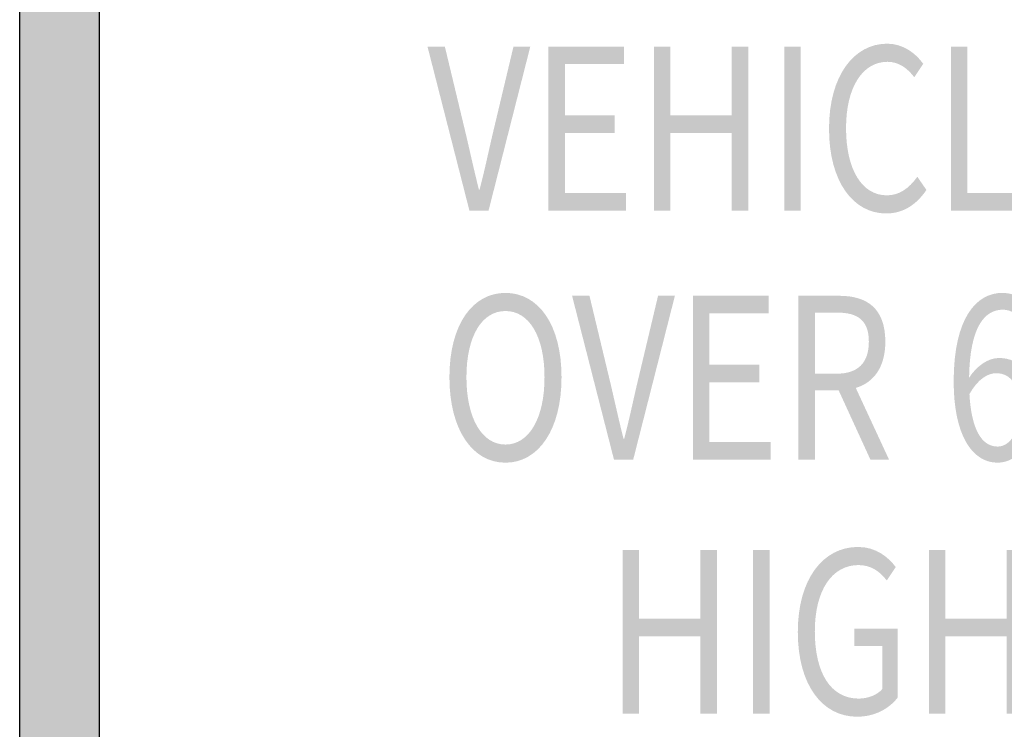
# Model space of a CAD drawing. Header units: inches. Extents: x -0.5 to 0.5, y -0.75 to 0.75.
# Tile 4 of 6: x -0.5 to 0.12, y -0.41 to 0.04. Entities that reach past the tile are written whole.
import ezdxf

# ---------------------------------------------------------------- set-up
doc = ezdxf.new("R2010")
doc.units = ezdxf.units.IN
doc.header["$MEASUREMENT"] = 0

msp = doc.modelspace()

# ---------------------------------------------------------------- hatches: boundary and pattern name
h = msp.add_hatch(color=7)
edge = h.paths.add_edge_path()
edge.add_line((-0.44304, 0.75208), (0.44304, 0.75208))
edge.add_spline(control_points=[(0.44304, 0.75208), (0.4745, 0.75208), (0.5, 0.72658), (0.5, 0.69512)], knot_values=[0, 0, 0, 0, 1, 1, 1, 1], degree=3, periodic=0)
edge.add_line((0.5, 0.69512), (0.5, -0.69512))
edge.add_spline(control_points=[(0.5, -0.69512), (0.5, -0.72658), (0.4745, -0.75208), (0.44304, -0.75208)], knot_values=[0, 0, 0, 0, 1, 1, 1, 1], degree=3, periodic=0)
edge.add_line((0.44304, -0.75208), (-0.44304, -0.75208))
edge.add_spline(control_points=[(-0.44304, -0.75208), (-0.4745, -0.75208), (-0.5, -0.72658), (-0.5, -0.69512)], knot_values=[0, 0, 0, 0, 1, 1, 1, 1], degree=3, periodic=0)
edge.add_line((-0.5, -0.69512), (-0.5, 0.69512))
edge.add_spline(control_points=[(-0.5, 0.69512), (-0.5, 0.72658), (-0.4745, 0.75208), (-0.44304, 0.75208)], knot_values=[0, 0, 0, 0, 1, 1, 1, 1], degree=3, periodic=0)
edge = h.paths.add_edge_path(flags=0)
edge.add_line((-0.39315, 0.70219), (0.39315, 0.70219))
edge.add_spline(control_points=[(0.39315, 0.70219), (0.42461, 0.70219), (0.45011, 0.67669), (0.45011, 0.64523)], knot_values=[0, 0, 0, 0, 1, 1, 1, 1], degree=3, periodic=0)
edge.add_line((0.45011, 0.64523), (0.45011, -0.64523))
edge.add_spline(control_points=[(0.45011, -0.64523), (0.45011, -0.67669), (0.42461, -0.70219), (0.39315, -0.70219)], knot_values=[0, 0, 0, 0, 1, 1, 1, 1], degree=3, periodic=0)
edge.add_line((0.39315, -0.70219), (-0.39315, -0.70219))
edge.add_spline(control_points=[(-0.39315, -0.70219), (-0.42461, -0.70219), (-0.45011, -0.67669), (-0.45011, -0.64523)], knot_values=[0, 0, 0, 0, 1, 1, 1, 1], degree=3, periodic=0)
edge.add_line((-0.45011, -0.64523), (-0.45011, 0.64523))
edge.add_spline(control_points=[(-0.45011, 0.64523), (-0.45011, 0.67669), (-0.42461, 0.70219), (-0.39315, 0.70219)], knot_values=[0, 0, 0, 0, 1, 1, 1, 1], degree=3, periodic=0)
h = msp.add_hatch(color=7)
edge = h.paths.add_edge_path()
edge.add_line((-0.21852, -0.08174), (-0.20653, -0.08174))
edge.add_line((-0.20653, -0.08174), (-0.18041, 0.02097))
edge.add_line((-0.18041, 0.02097), (-0.19094, 0.02097))
edge.add_line((-0.19094, 0.02097), (-0.20417, -0.03466))
edge.add_spline(control_points=[(-0.20417, -0.03466), (-0.20697, -0.04671), (-0.20899, -0.05652), (-0.21213, -0.06857)], knot_values=[0, 0, 0, 0, 1, 1, 1, 1], degree=3, periodic=0)
edge.add_line((-0.21213, -0.06857), (-0.21258, -0.06857))
edge.add_spline(control_points=[(-0.21258, -0.06857), (-0.21561, -0.05652), (-0.21774, -0.04671), (-0.22054, -0.03466)], knot_values=[0, 0, 0, 0, 1, 1, 1, 1], degree=3, periodic=0)
edge.add_line((-0.22054, -0.03466), (-0.23388, 0.02097))
edge.add_line((-0.23388, 0.02097), (-0.24475, 0.02097))
edge.add_line((-0.24475, 0.02097), (-0.21852, -0.08174))
for points in [[(-0.16909, -0.08174), (-0.12055, -0.08174), (-0.12055, -0.07067), (-0.15877, -0.07067), (-0.15877, -0.03326), (-0.12761, -0.03326), (-0.12761, -0.02219), (-0.15877, -0.02219), (-0.15877, 0.01004), (-0.12178, 0.01004), (-0.12178, 0.02097), (-0.16909, 0.02097), (-0.16909, -0.08174)], [(-0.10306, -0.08174), (-0.09275, -0.08174), (-0.09275, -0.03326), (-0.05441, -0.03326), (-0.05441, -0.08174), (-0.04398, -0.08174), (-0.04398, 0.02097), (-0.05441, 0.02097), (-0.05441, -0.02205), (-0.09275, -0.02205), (-0.09275, 0.02097), (-0.10306, 0.02097), (-0.10306, -0.08174)], [(-0.02145, -0.08174), (-0.01114, -0.08174), (-0.01114, 0.02097), (-0.02145, 0.02097), (-0.02145, -0.08174)], [(0.08291, -0.08174), (0.12921, -0.08174), (0.12921, -0.07067), (0.09322, -0.07067), (0.09322, 0.02097), (0.08291, 0.02097), (0.08291, -0.08174)], [(-0.07858, -0.23786), (-0.03004, -0.23786), (-0.03004, -0.22679), (-0.06827, -0.22679), (-0.06827, -0.18938), (-0.0371, -0.18938), (-0.0371, -0.17831), (-0.06827, -0.17831), (-0.06827, -0.14608), (-0.03127, -0.14608), (-0.03127, -0.13515), (-0.07858, -0.13515), (-0.07858, -0.23786)], [(-0.1226, -0.39701), (-0.11229, -0.39701), (-0.11229, -0.34853), (-0.07395, -0.34853), (-0.07395, -0.39701), (-0.06353, -0.39701), (-0.06353, -0.2943), (-0.07395, -0.2943), (-0.07395, -0.33732), (-0.11229, -0.33732), (-0.11229, -0.2943), (-0.1226, -0.2943), (-0.1226, -0.39701)], [(-0.04099, -0.39701), (-0.03068, -0.39701), (-0.03068, -0.2943), (-0.04099, -0.2943), (-0.04099, -0.39701)], [(0.06909, -0.39701), (0.0794, -0.39701), (0.0794, -0.34853), (0.11774, -0.34853), (0.11774, -0.39701), (0.12816, -0.39701), (0.12816, -0.2943), (0.11774, -0.2943), (0.11774, -0.33732), (0.0794, -0.33732), (0.0794, -0.2943), (0.06909, -0.2943), (0.06909, -0.39701)]]:
    msp.add_hatch(color=7).paths.add_polyline_path(points)
h = msp.add_hatch(color=7)
edge = h.paths.add_edge_path()
edge.add_spline(control_points=[(0.04233, -0.08356), (0.05298, -0.08356), (0.06105, -0.07824), (0.06755, -0.06885)], knot_values=[0, 0, 0, 0, 1, 1, 1, 1], degree=3, periodic=0)
edge.add_line((0.06755, -0.06885), (0.06184, -0.06058))
edge.add_spline(control_points=[(0.06184, -0.06058), (0.05657, -0.06787), (0.05063, -0.07221), (0.04278, -0.07221), (0.02709, -0.07221), (0.01722, -0.05596), (0.01722, -0.03004), (0.01722, -0.00439), (0.02765, 0.01144), (0.04312, 0.01144), (0.05018, 0.01144), (0.05556, 0.00752), (0.05993, 0.00177)], knot_values=[0, 0, 0, 0, 1, 1, 1, 2, 2, 2, 3, 3, 3, 4, 4, 4, 4], degree=3, periodic=0)
edge.add_line((0.05993, 0.00177), (0.06554, 0.01018))
edge.add_spline(control_points=[(0.06554, 0.01018), (0.06083, 0.01677), (0.05298, 0.02279), (0.043, 0.02279), (0.02215, 0.02279), (0.00657, 0.00275), (0.00657, -0.03046), (0.00657, -0.06381), (0.02182, -0.08356), (0.04233, -0.08356)], knot_values=[0, 0, 0, 0, 1, 1, 1, 2, 2, 2, 3, 3, 3, 3], degree=3, periodic=0)
h = msp.add_hatch(color=7)
edge = h.paths.add_edge_path()
edge.add_spline(control_points=[(-0.19595, -0.23969), (-0.17532, -0.23969), (-0.16086, -0.21909), (-0.16086, -0.18616), (-0.16086, -0.15323), (-0.17532, -0.13333), (-0.19595, -0.13333), (-0.21657, -0.13333), (-0.23103, -0.15323), (-0.23103, -0.18616), (-0.23103, -0.21909), (-0.21657, -0.23969), (-0.19595, -0.23969)], knot_values=[0, 0, 0, 0, 1, 1, 1, 2, 2, 2, 3, 3, 3, 4, 4, 4, 4], degree=3, periodic=0)
edge = h.paths.add_edge_path(flags=0)
edge.add_spline(control_points=[(-0.19595, -0.22834), (-0.21074, -0.22834), (-0.22038, -0.2118), (-0.22038, -0.18616), (-0.22038, -0.16052), (-0.21074, -0.14468), (-0.19595, -0.14468), (-0.18115, -0.14468), (-0.17151, -0.16052), (-0.17151, -0.18616), (-0.17151, -0.2118), (-0.18115, -0.22834), (-0.19595, -0.22834)], knot_values=[0, 0, 0, 0, 1, 1, 1, 2, 2, 2, 3, 3, 3, 4, 4, 4, 4], degree=3, periodic=0)
h = msp.add_hatch(color=7)
edge = h.paths.add_edge_path()
edge.add_line((-0.12801, -0.23786), (-0.11602, -0.23786))
edge.add_line((-0.11602, -0.23786), (-0.0899, -0.13515))
edge.add_line((-0.0899, -0.13515), (-0.10044, -0.13515))
edge.add_line((-0.10044, -0.13515), (-0.11367, -0.19078))
edge.add_spline(control_points=[(-0.11367, -0.19078), (-0.11647, -0.20283), (-0.11849, -0.21264), (-0.12163, -0.22469)], knot_values=[0, 0, 0, 0, 1, 1, 1, 1], degree=3, periodic=0)
edge.add_line((-0.12163, -0.22469), (-0.12207, -0.22469))
edge.add_spline(control_points=[(-0.12207, -0.22469), (-0.1251, -0.21264), (-0.12723, -0.20283), (-0.13003, -0.19078)], knot_values=[0, 0, 0, 0, 1, 1, 1, 1], degree=3, periodic=0)
edge.add_line((-0.13003, -0.19078), (-0.14337, -0.13515))
edge.add_line((-0.14337, -0.13515), (-0.15425, -0.13515))
edge.add_line((-0.15425, -0.13515), (-0.12801, -0.23786))
h = msp.add_hatch(color=7)
edge = h.paths.add_edge_path()
edge.add_line((0.03251, -0.23786), (0.04417, -0.23786))
edge.add_line((0.04417, -0.23786), (0.02332, -0.19288))
edge.add_spline(control_points=[(0.02332, -0.19288), (0.03442, -0.18952), (0.04181, -0.17999), (0.04181, -0.16388), (0.04181, -0.14258), (0.02982, -0.13515), (0.01312, -0.13515)], knot_values=[0, 0, 0, 0, 1, 1, 1, 2, 2, 2, 2], degree=3, periodic=0)
edge.add_line((0.01312, -0.13515), (-0.01255, -0.13515))
edge.add_line((-0.01255, -0.13515), (-0.01255, -0.23786))
edge.add_line((-0.01255, -0.23786), (-0.00224, -0.23786))
edge.add_line((-0.00224, -0.23786), (-0.00224, -0.19429))
edge.add_line((-0.00224, -0.19429), (0.01256, -0.19429))
edge.add_line((0.01256, -0.19429), (0.03251, -0.23786))
edge = h.paths.add_edge_path(flags=0)
edge.add_line((-0.00224, -0.18392), (-0.00224, -0.14566))
edge.add_line((-0.00224, -0.14566), (0.01155, -0.14566))
edge.add_spline(control_points=[(0.01155, -0.14566), (0.02444, -0.14566), (0.0315, -0.15043), (0.0315, -0.16388), (0.0315, -0.17733), (0.02444, -0.18392), (0.01155, -0.18392)], knot_values=[0, 0, 0, 0, 1, 1, 1, 2, 2, 2, 2], degree=3, periodic=0)
edge.add_line((0.01155, -0.18392), (-0.00224, -0.18392))
h = msp.add_hatch(color=7)
edge = h.paths.add_edge_path()
edge.add_spline(control_points=[(0.11206, -0.23969), (0.12484, -0.23969), (0.13571, -0.22623), (0.13571, -0.20634), (0.13571, -0.18476), (0.12674, -0.17411), (0.11284, -0.17411), (0.10645, -0.17411), (0.09928, -0.17873), (0.09423, -0.18644)], knot_values=[0, 0, 0, 0, 1, 1, 1, 2, 2, 2, 3, 3, 3, 3], degree=3, periodic=0)
edge.add_spline(control_points=[(0.09423, -0.18644), (0.09468, -0.15463), (0.10398, -0.14384), (0.11542, -0.14384), (0.12035, -0.14384), (0.12528, -0.14692), (0.12842, -0.15169)], knot_values=[0, 0, 0, 0, 1, 1, 1, 2, 2, 2, 2], degree=3, periodic=0)
edge.add_line((0.12842, -0.15169), (0.13425, -0.14384))
edge.add_spline(control_points=[(0.13425, -0.14384), (0.12966, -0.13768), (0.12349, -0.13333), (0.11497, -0.13333), (0.09905, -0.13333), (0.08459, -0.14861), (0.08459, -0.18882), (0.08459, -0.22273), (0.09636, -0.23969), (0.11206, -0.23969)], knot_values=[0, 0, 0, 0, 1, 1, 1, 2, 2, 2, 3, 3, 3, 3], degree=3, periodic=0)
edge = h.paths.add_edge_path(flags=0)
edge.add_spline(control_points=[(0.09446, -0.19667), (0.09984, -0.18714), (0.10611, -0.18364), (0.11116, -0.18364), (0.12114, -0.18364), (0.12596, -0.19246), (0.12596, -0.20634), (0.12596, -0.22035), (0.1199, -0.2296), (0.11206, -0.2296), (0.10174, -0.2296), (0.09558, -0.21797), (0.09446, -0.19667)], knot_values=[0, 0, 0, 0, 1, 1, 1, 2, 2, 2, 3, 3, 3, 4, 4, 4, 4], degree=3, periodic=0)
h = msp.add_hatch(color=7)
edge = h.paths.add_edge_path()
edge.add_spline(control_points=[(0.02413, -0.39883), (0.03512, -0.39883), (0.0442, -0.39379), (0.04947, -0.38692)], knot_values=[0, 0, 0, 0, 1, 1, 1, 1], degree=3, periodic=0)
edge.add_line((0.04947, -0.38692), (0.04947, -0.34376))
edge.add_line((0.04947, -0.34376), (0.02245, -0.34376))
edge.add_line((0.02245, -0.34376), (0.02245, -0.35455))
edge.add_line((0.02245, -0.35455), (0.03994, -0.35455))
edge.add_line((0.03994, -0.35455), (0.03994, -0.38146))
edge.add_spline(control_points=[(0.03994, -0.38146), (0.03669, -0.38524), (0.03097, -0.38748), (0.02514, -0.38748), (0.00754, -0.38748), (-0.00232, -0.37123), (-0.00232, -0.34531), (-0.00232, -0.31966), (0.00844, -0.30383), (0.02503, -0.30383), (0.03321, -0.30383), (0.0386, -0.30817), (0.04274, -0.3135)], knot_values=[0, 0, 0, 0, 1, 1, 1, 2, 2, 2, 3, 3, 3, 4, 4, 4, 4], degree=3, periodic=0)
edge.add_line((0.04274, -0.3135), (0.04835, -0.30509))
edge.add_spline(control_points=[(0.04835, -0.30509), (0.04364, -0.29893), (0.03613, -0.29248), (0.0247, -0.29248), (0.00295, -0.29248), (-0.01297, -0.31252), (-0.01297, -0.34573), (-0.01297, -0.37908), (0.0025, -0.39883), (0.02413, -0.39883)], knot_values=[0, 0, 0, 0, 1, 1, 1, 2, 2, 2, 3, 3, 3, 3], degree=3, periodic=0)

# ---------------------------------------------------------------- linework, layer by layer
at = {"color": 7}
for points in [[(-0.5, -0.69512), (-0.5, 0.69512)], [(-0.45011, -0.64523), (-0.45011, 0.64523)]]:
    msp.add_lwpolyline(points, dxfattribs=at)

doc.saveas('drawing.dxf')
